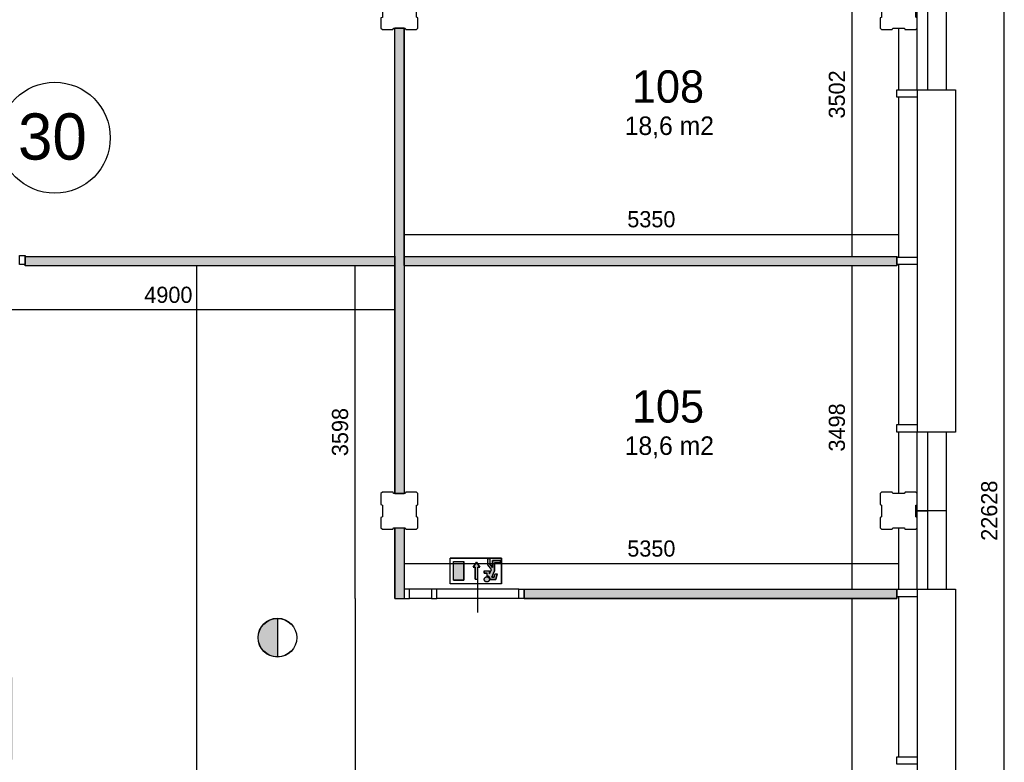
# Model space of a CAD drawing. Extents: x 126249 to 198477, y 373 to 102273.
# Tile 53 of 54: x 171741 to 182392, y 85053 to 93081. Entities that reach past the tile are written whole.
import ezdxf

# ---------------------------------------------------------------- set-up
doc = ezdxf.new("R2010")
doc.units = 0
doc.header["$MEASUREMENT"] = 0
doc.header["$PDMODE"] = 35
doc.header["$PDSIZE"] = -0.5
doc.layers.get('0').update_dxf_attribs({"linetype": 'CONTINUOUS'})
doc.layers.get('DEFPOINTS').update_dxf_attribs({"linetype": 'CONTINUOUS'})
for name, color, linetype in [('AL21----_BUITENWAND', 252, 'CONTINUOUS'), ('AL22----_BINNENWAND', 252, 'CONTINUOUS'), ('AL31----_BUITENKOZIJN', 252, 'CONTINUOUS'), ('AL32----_BINNENKOZIJN', 252, 'CONTINUOUS'), ('AM$1A---_MAATVOERING', 252, 'CONTINUOUS'), ('Betonpalen', 252, 'CONTINUOUS'), ('Brandweer', 252, 'CONTINUOUS'), ('brandweer NIEUW', 252, 'CONTINUOUS'), ('COMPARTIMENTERING', 252, 'CONTINUOUS'), ('LAYER01', 252, 'CONTINUOUS'), ('M2', 252, 'CONTINUOUS'), ('UNUSEDHATCH', 252, 'CONTINUOUS')]:
    doc.layers.add(name, color=color, linetype=linetype)
doc.styles.add('B-01', font='b-gbp')
doc.dimstyles.new('BBA_STAND', dxfattribs={"dimtxt": 175, "dimasz": 1, "dimexe": 1, "dimexo": 0.001, "dimgap": 75, "dimtad": 1, "dimdec": 0, "dimzin": 0, "dimdsep": 46, "dimtxsty": 'B-01', "dimblk": 'NONE', "dimblk1": 'NONE', "dimblk2": 'PIJL1', "dimcen": 1, "dimse1": 1, "dimse2": 1, "dimclrd": 256, "dimclre": 1, "dimclrt": 256, "dimadec": 0, "dimazin": 0, "dimtfac": 1, "dimtdec": 0, "dimtmove": 0, "dimatfit": 0, "dimldrblk": 'PIJL1', "dimfxl": 1, "dimtolj": 1, "dimtzin": 0, "dimarcsym": 0})

# ---------------------------------------------------------------- blocks, each defined once
blk = doc.blocks.new('*D22')
at = {"layer": 'AM$1A---_MAATVOERING', "lineweight": -2, "transparency": 16777216}
blk.add_line((182392, 76460), (182392, 99087), dxfattribs=at)
at = {"layer": 'DEFPOINTS', "color": 0, "transparency": 16777216}
for p in [(181763, 99087), (182392, 99087), (181763, 76460)]:
    blk.add_point(p, dxfattribs=at)
at = {"layer": 'AM$1A---_MAATVOERING', "transparency": 16777216, "insert": (182230, 87773), "char_height": 175, "attachment_point": 5, "rotation": 90, "style": 'B-01'}
blk.add_mtext('\\A1;22628', dxfattribs=at)
blk = doc.blocks.new('_None')
blk = doc.blocks.new('PIJL1')
at = {"color": 1, "linetype": 'ByBlock'}
blk.add_line((0, 83), (0, -83), dxfattribs=at)
blk.add_solid([(-100, 17), (-100, -17), (0, 0)], dxfattribs=at)
blk = doc.blocks.new('*D26')
at = {"layer": 'AM$1A---_MAATVOERING', "lineweight": -2, "transparency": 16777216}
blk.add_line((175899, 90760), (181249, 90760), dxfattribs=at)
at = {"layer": 'DEFPOINTS', "color": 0, "transparency": 16777216}
for p in [(181249, 92656), (175899, 90883), (181249, 90760)]:
    blk.add_point(p, dxfattribs=at)
at = {"layer": 'AM$1A---_MAATVOERING', "transparency": 16777216, "insert": (178574, 90923), "char_height": 175, "attachment_point": 5, "style": 'B-01'}
blk.add_mtext('\\A1;5350', dxfattribs=at)
blk = doc.blocks.new('*D27')
at = {"layer": 'AM$1A---_MAATVOERING', "lineweight": -2, "transparency": 16777216}
blk.add_line((180744, 94024), (180744, 90522), dxfattribs=at)
at = {"layer": 'DEFPOINTS', "color": 0, "transparency": 16777216}
for p in [(180425, 94024), (180425, 90522), (180744, 90522)]:
    blk.add_point(p, dxfattribs=at)
at = {"layer": 'AM$1A---_MAATVOERING', "transparency": 16777216, "insert": (180582, 92273), "char_height": 175, "attachment_point": 5, "rotation": 90, "style": 'B-01'}
blk.add_mtext('\\A1;3502', dxfattribs=at)
blk = doc.blocks.new('*D28')
at = {"layer": 'AM$1A---_MAATVOERING', "lineweight": -2, "transparency": 16777216}
blk.add_line((180744, 90422), (180744, 86923), dxfattribs=at)
at = {"layer": 'DEFPOINTS', "color": 0, "transparency": 16777216}
for p in [(180744, 90422), (180744, 86923), (180744, 86923)]:
    blk.add_point(p, dxfattribs=at)
at = {"layer": 'AM$1A---_MAATVOERING', "transparency": 16777216, "insert": (180582, 88673), "char_height": 175, "attachment_point": 5, "rotation": 90, "style": 'B-01'}
blk.add_mtext('\\A1;3498', dxfattribs=at)
blk = doc.blocks.new('*D29')
at = {"layer": 'AM$1A---_MAATVOERING', "lineweight": -2, "transparency": 16777216}
blk.add_line((181249, 87200), (175899, 87200), dxfattribs=at)
at = {"layer": 'DEFPOINTS', "color": 0, "transparency": 16777216}
for p in [(175899, 88436), (181249, 88436), (175899, 87200)]:
    blk.add_point(p, dxfattribs=at)
at = {"layer": 'AM$1A---_MAATVOERING', "transparency": 16777216, "insert": (178574, 87363), "char_height": 175, "attachment_point": 5, "style": 'B-01'}
blk.add_mtext('\\A1;5350', dxfattribs=at)
blk = doc.blocks.new('*D89')
at = {"layer": 'AM$1A---_MAATVOERING', "lineweight": -2, "transparency": 16777216}
blk.add_line((180744, 86823), (180744, 76974), dxfattribs=at)
at = {"layer": 'DEFPOINTS', "color": 0, "transparency": 16777216}
for p in [(180745, 86823), (180744, 76974), (180745, 76974)]:
    blk.add_point(p, dxfattribs=at)
at = {"layer": 'AM$1A---_MAATVOERING', "transparency": 16777216, "insert": (180582, 81899), "char_height": 175, "attachment_point": 5, "rotation": 90, "style": 'B-01'}
blk.add_mtext('\\A1;9850', dxfattribs=at)
blk = doc.blocks.new('*D90')
at = {"layer": 'AM$1A---_MAATVOERING', "lineweight": -2, "transparency": 16777216}
blk.add_line((175799, 89943), (170899, 89943), dxfattribs=at)
at = {"layer": 'DEFPOINTS', "color": 0, "transparency": 16777216}
for p in [(170899, 89943), (170899, 89911), (175799, 89911)]:
    blk.add_point(p, dxfattribs=at)
at = {"layer": 'AM$1A---_MAATVOERING', "transparency": 16777216, "insert": (173349, 90106), "char_height": 175, "attachment_point": 5, "style": 'B-01'}
blk.add_mtext('\\A1;4900', dxfattribs=at)
blk = doc.blocks.new('*D91')
at = {"layer": 'AM$1A---_MAATVOERING', "lineweight": -2, "transparency": 16777216}
blk.add_line((175369, 86823), (175369, 76970), dxfattribs=at)
at = {"layer": 'DEFPOINTS', "color": 0, "transparency": 16777216}
for p in [(175799, 86823), (175314, 76970), (175369, 76970)]:
    blk.add_point(p, dxfattribs=at)
at = {"layer": 'AM$1A---_MAATVOERING', "transparency": 16777216, "insert": (175207, 81897), "char_height": 175, "attachment_point": 5, "rotation": 90, "style": 'B-01'}
blk.add_mtext('\\A1;9854', dxfattribs=at)
blk = doc.blocks.new('*D93')
at = {"layer": 'AM$1A---_MAATVOERING', "lineweight": -2, "transparency": 16777216}
blk.add_line((175369, 86823), (175369, 90422), dxfattribs=at)
at = {"layer": 'DEFPOINTS', "color": 0, "transparency": 16777216}
for p in [(175369, 90422), (175452, 90422), (175452, 86823)]:
    blk.add_point(p, dxfattribs=at)
at = {"layer": 'AM$1A---_MAATVOERING', "transparency": 16777216, "insert": (175207, 88623), "char_height": 175, "attachment_point": 5, "rotation": 90, "style": 'B-01'}
blk.add_mtext('\\A1;3598', dxfattribs=at)
blk = doc.blocks.new('*D94')
at = {"layer": 'AM$1A---_MAATVOERING', "lineweight": -2, "transparency": 16777216}
blk.add_line((173655, 90422), (173655, 71723), dxfattribs=at)
at = {"layer": 'DEFPOINTS', "color": 0, "transparency": 16777216}
for p in [(174685, 90422), (173655, 71723), (174685, 71723)]:
    blk.add_point(p, dxfattribs=at)
at = {"layer": 'AM$1A---_MAATVOERING', "transparency": 16777216, "insert": (173493, 81073), "char_height": 175, "attachment_point": 5, "rotation": 90, "style": 'B-01'}
blk.add_mtext('\\A1;18699', dxfattribs=at)

msp = doc.modelspace()

# ---------------------------------------------------------------- hatches: boundary and pattern name
at = {"layer": 'Brandweer'}
h = msp.add_hatch(color=256, dxfattribs=at)
h.paths.add_polyline_path([(176544.7, 87224.5), (176433.8, 87224.5), (176433.8, 87021), (176544.7, 87021)])
h.paths.add_polyline_path([(176696.5, 87162.6), (176719.6, 87162.6), (176682.6, 87218.1), (176645.6, 87162.6), (176668.7, 87162.6), (176668.7, 87033.2), (176696.5, 87033.2)])
h.paths.add_polyline_path([(176822.2, 87028.9), (176822.2, 87028.9), (176822, 87033.5), (176822, 87033.7), (176821.5, 87036.2), (176821.5, 87036.4), (176820.2, 87040.5), (176820.2, 87040.6), (176818.7, 87043.8), (176818.6, 87043.9), (176815.9, 87047.8), (176812.7, 87051.2), (176812.5, 87051.3), (176809.5, 87053.5), (176809.3, 87053.7), (176806.2, 87055.4), (176806.1, 87055.4), (176802, 87057), (176801.8, 87057), (176795.9, 87058), (176795.8, 87058), (176789.2, 87057.5), (176789.1, 87057.5), (176784.9, 87056.3), (176784.7, 87056.2), (176780.5, 87054.2), (176780.3, 87054.1), (176777.6, 87052.3), (176777.5, 87052.2), (176773.2, 87048.1), (176773.2, 87048), (176770.3, 87043.9), (176770.2, 87043.6), (176768.6, 87040.4), (176768.6, 87040.2), (176767.1, 87034.8), (176767, 87034.6), (176766.7, 87031.2), (176766.7, 87031), (176766.9, 87027), (176766.9, 87026.8), (176768.2, 87021.2), (176768.3, 87021.1), (176770.1, 87017), (176770.2, 87016.7), (176772.4, 87013.4), (176772.6, 87013.2), (176775.5, 87010), (176775.7, 87009.9), (176777.6, 87008.2), (176777.8, 87008.1), (176780.3, 87006.4), (176780.5, 87006.3), (176782.4, 87005.3), (176782.5, 87005.2), (176786.5, 87003.7), (176786.6, 87003.7), (176792.7, 87002.6), (176792.8, 87002.6), (176800.1, 87003.1), (176800.2, 87003.1), (176805.7, 87004.9), (176805.9, 87005), (176809.6, 87007), (176809.7, 87007.1), (176813.3, 87010), (176813.5, 87010.1), (176815.7, 87012.5), (176815.8, 87012.6), (176818.4, 87016.4), (176818.5, 87016.5), (176820.8, 87021.5), (176820.8, 87021.6), (176821.9, 87026.2)])
h.paths.add_polyline_path([(176877.7, 87121.8), (176877.7, 87210.6), (176942.4, 87210.6), (176942.4, 87233.7), (176854.6, 87233.7), (176854.6, 87159.8), (176826.8, 87195.4), (176826.8, 87256.8), (176803.7, 87256.8), (176803.7, 87187.5), (176843.6, 87136.2), (176822.2, 87089.1), (176822.2, 87122.7), (176766.7, 87122.7), (176766.7, 87099.6), (176799.1, 87099.6), (176799.1, 87066.4), (176802.1, 87065.6), (176802.5, 87065.4), (176804, 87065.1), (176805.8, 87064.5), (176807.4, 87064), (176811, 87062.3), (176813, 87061.2), (176813.6, 87060.9), (176816.8, 87058.6), (176819.3, 87056.5), (176819.5, 87056.3), (176821.4, 87054.3), (176822.7, 87052.7), (176823.1, 87052.3), (176824.6, 87050.1), (176826.5, 87047), (176826.6, 87046.7), (176827.9, 87043.9), (176828.9, 87041.1), (176829.9, 87037.5), (176830, 87036.7), (176830.1, 87036.1), (176830.6, 87030.3), (176891.5, 87030.3), (176906.6, 87090.4), (176882.7, 87090.4), (176873.5, 87053.4), (176846.6, 87053.4)])
at = {"layer": 'brandweer NIEUW'}
msp.add_hatch(color=256, dxfattribs=at).paths.add_polyline_path([(174529.4, 86192.8), (174529.4, 86609.2, 1)])
at = {"layer": 'UNUSEDHATCH'}
h = msp.add_hatch(color=256, dxfattribs=at)
h.paths.add_polyline_path([(181228.8, 90421.9), (181228.8, 90521.9), (175898.8, 90521.9), (175898.8, 90421.9)])
h.paths.add_polyline_path([(181228.8, 86823.5), (181228.8, 86923.5), (177198.8, 86923.5), (177198.8, 86823.5)])
h.paths.add_polyline_path([(175798.8, 90421.9), (175798.8, 90521.9), (171798.8, 90521.9), (171798.8, 90421.9)])
h.paths.add_polyline_path([(175898.8, 86823.5), (175898.8, 86873.5), (175898.8, 87588.4), (175798.8, 87588.4), (175798.8, 86873.5), (175798.8, 86823.5)])
h.paths.add_polyline_path([(169598.8, 91923.5), (169598.8, 98553.5), (169498.8, 98553.5), (169498.8, 91923.5)])
h.paths.add_polyline_path([(169598.8, 90573.5), (169598.8, 90923.5), (169498.8, 90923.5), (169498.8, 90573.5)])
h = msp.add_hatch(color=256, dxfattribs=at)
h.paths.add_polyline_path([(175898.8, 87958.4), (175898.8, 90423.5), (175898.8, 90473.5), (175898.8, 92988.4), (175798.8, 92988.4), (175798.8, 90523.5), (175798.8, 87958.4)])
h.paths.add_polyline_path([(171668.8, 85083.5), (171668.8, 85973.5), (171568.8, 85973.5), (171568.8, 85183.5), (169718.8, 85183.5), (169718.6, 86373.5), (169618.8, 86373.5), (169618.8, 85973.5), (169618.8, 85083.5)])
h.paths.add_polyline_path([(169618.8, 85873.5), (169618.8, 85973.5), (167798.8, 85973.5), (167698.8, 85973.5), (167698.8, 82673.5), (167798.8, 82673.5), (167798.8, 85873.5)])

# ---------------------------------------------------------------- linework, layer by layer
at = {"layer": 'AL21----_BUITENWAND'}
for points in [[(181448.8, 92323.5), (181448.8, 93173.5)], [(181562.8, 93173.5), (181562.8, 92323.5)], [(181762.8, 93173.5), (181762.8, 92323.5)], [(181249.3, 92988.4), (181248.8, 92323.5)], [(181248.8, 88623.5), (181248.8, 87958.4)], [(181448.8, 87773.5), (181448.8, 88623.5)], [(181562.8, 88623.5), (181562.8, 87773.5)], [(181762.8, 88623.5), (181762.8, 87773.5)], [(181448.8, 86923.5), (181448.8, 87773.5)], [(181562.8, 87773.5), (181448.8, 87773.5)], [(181448.8, 87773.5), (181562.8, 87773.5)], [(181562.8, 87773.5), (181562.8, 86923.5)], [(181762.8, 87773.5), (181562.8, 87773.5)], [(181762.8, 87773.5), (181562.8, 87773.5)], [(181762.8, 87773.5), (181762.8, 86923.5)], [(181248.8, 87588.4), (181248.8, 86923.5)]]:
    msp.add_lwpolyline(points, dxfattribs=at)
at = {"layer": 'AL22----_BINNENWAND'}
for p, q in [((175798.8, 90523.5), (175798.8, 92988.4)), ((171798.8, 90521.9), (175798.8, 90521.9)), ((181228.8, 90521.9), (181228.8, 90421.9)), ((181248.8, 90513.5), (181228.8, 90513.5)), ((181228.8, 90421.9), (175898.8, 90421.9))]:
    msp.add_line(p, q, dxfattribs=at)
for points in [[(175898.8, 92988.4), (175798.8, 92988.4)], [(175798.8, 92988.4), (175898.8, 92988.4)], [(175898.8, 90423.5), (175898.8, 92988.4)], [(175898.8, 92988.4), (175898.8, 90473.5)], [(171798.8, 90421.9), (171798.8, 90521.9)], [(175798.8, 90523.5), (175798.8, 87958.4)], [(175798.8, 87958.4), (175798.8, 90523.5)], [(175898.8, 90521.9), (181228.8, 90521.9)], [(175898.8, 90473.5), (175898.8, 87958.4)], [(181228.8, 90433.5), (181228.8, 90513.5)], [(181248.8, 90533.5), (181248.8, 90513.5)], [(175798.8, 90421.9), (171798.8, 90421.9)], [(175898.8, 90423.5), (175898.8, 87958.4)], [(175798.8, 87958.4), (175898.8, 87958.4)], [(175898.8, 87958.4), (175798.8, 87958.4)], [(175798.8, 87588.4), (175798.8, 86873.5), (175798.8, 86823.5)], [(175798.8, 86823.5), (175798.8, 87588.4)], [(175798.8, 87588.4), (175898.8, 87588.4)], [(175798.8, 87588.4), (175898.8, 87588.4)], [(175898.8, 87588.4), (175898.8, 86873.5), (175898.8, 86823.5)], [(175898.8, 87588.4), (175898.8, 86823.5)], [(177198.8, 86923.5), (181228.8, 86923.5)], [(177198.8, 86923.5), (181228.8, 86923.5)], [(177198.8, 86823.5), (177198.8, 86923.5)], [(181228.8, 86823.5), (181228.8, 86923.5)], [(181228.8, 86923.5), (181228.8, 86823.5)], [(175798.8, 86823.5), (175898.8, 86823.5)], [(177198.8, 86823.5), (181228.8, 86823.5)], [(181228.8, 86823.5), (177198.8, 86823.5)]]:
    msp.add_lwpolyline(points, dxfattribs=at)
at = {"layer": 'AL31----_BUITENKOZIJN'}
for p, q in [((181448.8, 92243.5), (181448.8, 88703.5)), ((181448.8, 86843.5), (181448.8, 83303.5))]:
    msp.add_line(p, q, dxfattribs=at)
for points in [[(181448.8, 92323.5), (181448.8, 92243.5), (181228.8, 92243.5), (181228.8, 92323.5)], [(181448.8, 90513.5), (181448.8, 90433.5), (181228.8, 90433.5), (181228.8, 90513.5)], [(181448.8, 88703.5), (181448.8, 88623.5), (181228.8, 88623.5), (181228.8, 88703.5)], [(181448.8, 86923.5), (181448.8, 86843.5), (181228.8, 86843.5), (181228.8, 86923.5)], [(181448.8, 85113.5), (181448.8, 85033.5), (181228.8, 85033.5), (181228.8, 85113.5)]]:
    msp.add_lwpolyline(points, close=True, dxfattribs=at)
for points in [[(181448.8, 92323.5), (181862.8, 92323.5), (181862.8, 88623.5), (181762.8, 88623.5)], [(181248.8, 92243.5), (181248.8, 90513.5)], [(181248.8, 90433.5), (181248.8, 88703.5)], [(181862.8, 88623.5), (181448.8, 88623.5)], [(181448.8, 86923.5), (181862.8, 86923.5)], [(181862.8, 86923.5), (181862.8, 83223.5)], [(181248.8, 86843.5), (181248.8, 85113.5)]]:
    msp.add_lwpolyline(points, dxfattribs=at)
at = {"layer": 'AL32----_BINNENKOZIJN'}
for points in [[(171798.8, 90433.5), (171738.8, 90433.5), (171738.8, 90533.5), (171798.8, 90533.5)], [(175898.8, 86823.5), (175958.6, 86823.5), (175958.6, 86923.2), (175898.8, 86923.2)], [(176194.1, 86823.5), (176253.8, 86823.5), (176253.8, 86923.2), (176194.1, 86923.2)], [(177198.8, 86823.5), (177139.1, 86823.5), (177139.1, 86923.2), (177198.8, 86923.2)]]:
    msp.add_lwpolyline(points, close=True, dxfattribs=at)
for points in [[(176696.5, 86673.5), (176696.5, 86873.5), (176696.5, 87073.5)], [(176194.1, 86923.2), (175958.6, 86923.2)], [(177139.1, 86923.2), (176253.8, 86923.2)], [(176194.1, 86823.5), (175958.6, 86823.5)], [(177139.1, 86823.5), (176253.8, 86823.5)]]:
    msp.add_lwpolyline(points, dxfattribs=at)
at = {"layer": 'Betonpalen'}
for points in [[(175663.8, 92973.4), (175778.8, 92973.4), (175786.8, 92988.4), (175911.8, 92988.4), (175916.8, 92973.4), (176033.8, 92973.4), (176048.8, 92988.4), (176048.8, 93099.4), (176033.8, 93107.4), (176033.8, 93232.4), (176048.8, 93237.4), (176048.8, 93358.4), (176033.8, 93373.4), (175918.8, 93373.4), (175910.8, 93358.4), (175785.8, 93358.4), (175780.8, 93373.4), (175663.8, 93373.4), (175648.8, 93358.4), (175648.8, 93239.4), (175663.8, 93231.4), (175663.8, 93106.4), (175648.8, 93101.4), (175648.8, 92988.4)], [(181063.8, 92973.4), (181178.8, 92973.4), (181186.8, 92988.4), (181311.8, 92988.4), (181316.8, 92973.4), (181433.8, 92973.4), (181448.8, 92988.4), (181448.8, 93099.4), (181433.8, 93107.4), (181433.8, 93232.4), (181448.8, 93237.4), (181448.8, 93358.4), (181433.8, 93373.4), (181318.8, 93373.4), (181310.8, 93358.4), (181185.8, 93358.4), (181180.8, 93373.4), (181063.8, 93373.4), (181048.8, 93358.4), (181048.8, 93239.4), (181063.8, 93231.4), (181063.8, 93106.4), (181048.8, 93101.4), (181048.8, 92988.4)], [(175648.8, 92988.4), (175663.8, 92973.4)], [(181048.8, 92988.4), (181063.8, 92973.4)], [(175663.8, 87573.4), (175778.8, 87573.4), (175786.8, 87588.4), (175911.8, 87588.4), (175916.8, 87573.4), (176033.8, 87573.4), (176048.8, 87588.4), (176048.8, 87699.4), (176033.8, 87707.4), (176033.8, 87832.4), (176048.8, 87837.4), (176048.8, 87958.4), (176033.8, 87973.4), (175918.8, 87973.4), (175910.8, 87958.4), (175785.8, 87958.4), (175780.8, 87973.4), (175663.8, 87973.4), (175648.8, 87958.4), (175648.8, 87839.4), (175663.8, 87831.4), (175663.8, 87706.4), (175648.8, 87701.4), (175648.8, 87588.4)], [(181063.8, 87573.4), (181178.8, 87573.4), (181186.8, 87588.4), (181311.8, 87588.4), (181316.8, 87573.4), (181433.8, 87573.4), (181448.8, 87588.4), (181448.8, 87699.4), (181433.8, 87707.4), (181433.8, 87832.4), (181448.8, 87837.4), (181448.8, 87958.4), (181433.8, 87973.4), (181318.8, 87973.4), (181310.8, 87958.4), (181185.8, 87958.4), (181180.8, 87973.4), (181063.8, 87973.4), (181048.8, 87958.4), (181048.8, 87839.4), (181063.8, 87831.4), (181063.8, 87706.4), (181048.8, 87701.4), (181048.8, 87588.4)], [(175648.8, 87588.4), (175663.8, 87573.4)], [(181048.8, 87588.4), (181063.8, 87573.4)]]:
    msp.add_lwpolyline(points, dxfattribs=at)
at = {"layer": 'Brandweer'}
for p, q in [((176396.8, 86984), (176396.8, 87261.5)), ((176951.7, 87261.5), (176396.8, 87261.5)), ((176803.7, 87256.8), (176826.8, 87256.8)), ((176803.7, 87187.5), (176803.7, 87256.8)), ((176826.8, 87256.8), (176826.8, 87195.4)), ((176951.7, 86984), (176951.7, 87261.5)), ((176433.8, 87224.5), (176544.7, 87224.5)), ((176433.8, 87021), (176433.8, 87224.5)), ((176544.7, 87021), (176544.7, 87224.5)), ((176645.6, 87162.6), (176682.6, 87218.1)), ((176668.7, 87162.6), (176645.6, 87162.6)), ((176668.7, 87033.2), (176668.7, 87162.6)), ((176682.6, 87218.1), (176719.6, 87162.6)), ((176696.5, 87033.2), (176696.5, 87162.6)), ((176719.6, 87162.6), (176696.5, 87162.6)), ((176843.7, 87136.1), (176803.7, 87187.5)), ((176822.2, 87089.1), (176843.6, 87136.2)), ((176854.6, 87159.8), (176826.8, 87195.4)), ((176942.4, 87233.7), (176854.6, 87233.7)), ((176854.6, 87233.7), (176854.6, 87159.8)), ((176877.7, 87210.6), (176942.4, 87210.6)), ((176877.7, 87121.8), (176877.7, 87210.6)), ((176942.4, 87210.6), (176942.4, 87233.7)), ((176766.7, 87122.7), (176822.2, 87122.7)), ((176766.7, 87122.7), (176766.7, 87099.6)), ((176766.7, 87099.6), (176799.1, 87099.6)), ((176799.1, 87066.1), (176799.1, 87099.6)), ((176822.2, 87089.1), (176822.2, 87122.7)), ((176830.6, 87030.3), (176891.5, 87030.3)), ((176846.6, 87053.4), (176877.7, 87121.8)), ((176873.5, 87053.4), (176846.6, 87053.4)), ((176873.5, 87053.4), (176882.7, 87090.4)), ((176882.7, 87090.4), (176906.6, 87090.4)), ((176891.5, 87030.3), (176906.6, 87090.4)), ((176951.7, 86984), (176396.8, 86984)), ((176433.8, 87021), (176544.7, 87021))]:
    msp.add_line(p, q, dxfattribs=at)
for points in [[(176951.7, 87261.5), (176951.7, 86984), (176396.8, 86984), (176396.8, 87261.5), (176951.7, 87261.5)], [(176942.4, 87233.7), (176942.4, 87210.6), (176877.7, 87210.6), (176877.7, 87121.8), (176846.6, 87053.4), (176873.5, 87053.4), (176882.7, 87090.4), (176906.6, 87090.4), (176891.5, 87030.3), (176830.6, 87030.3), (176830.1, 87036.1), (176829.6, 87038.6), (176828.9, 87041.1), (176827.9, 87043.9), (176826.3, 87047.4), (176824.6, 87050.1), (176823.3, 87052), (176821.4, 87054.3), (176819.6, 87056.2), (176816.8, 87058.6), (176814, 87060.6), (176811, 87062.3), (176808.1, 87063.7), (176804, 87065.1), (176801, 87065.8), (176799.1, 87066.4), (176799.1, 87099.6), (176766.7, 87099.6), (176766.7, 87122.7), (176822.2, 87122.7), (176822.2, 87089.1), (176843.6, 87136.2), (176803.7, 87187.5), (176803.7, 87256.8), (176826.8, 87256.8), (176826.8, 87195.4), (176854.6, 87159.8), (176854.6, 87233.7), (176942.4, 87233.7)], [(176544.7, 87224.5), (176544.7, 87021), (176433.8, 87021), (176433.8, 87224.5), (176544.7, 87224.5)], [(176668.7, 87033.2), (176696.5, 87033.2), (176696.5, 87162.6), (176719.6, 87162.6), (176682.6, 87218.1), (176645.6, 87162.6), (176668.7, 87162.6), (176668.7, 87033.2)], [(176821.9, 87026.2), (176820.8, 87021.6), (176818.5, 87016.4), (176815.8, 87012.5), (176813.4, 87010), (176809.7, 87007.1), (176805.8, 87004.9), (176800.1, 87003.1), (176792.8, 87002.6), (176786.6, 87003.7), (176782.5, 87005.2), (176780.3, 87006.4), (176777.7, 87008.1), (176775.6, 87009.9), (176772.5, 87013.3), (176770.1, 87016.9), (176768.2, 87021.2), (176766.9, 87026.9), (176766.7, 87031.1), (176767.1, 87034.7), (176768.6, 87040.3), (176770.2, 87043.8), (176773.2, 87048.1), (176777.6, 87052.3), (176780.4, 87054.2), (176784.8, 87056.3), (176789.1, 87057.5), (176795.9, 87058), (176801.9, 87057), (176806.2, 87055.4), (176809.4, 87053.6), (176812.6, 87051.2), (176815.9, 87047.8), (176818.6, 87043.9), (176820.2, 87040.6), (176821.5, 87036.3), (176822, 87033.5), (176822.2, 87028.9), (176821.9, 87026.2)], [(176774.8, 87010.6), (176773.9, 87011.6), (176773, 87012.7), (176772.2, 87013.7), (176771.4, 87014.8), (176770.7, 87016), (176770, 87017.2), (176769.4, 87018.4), (176768.8, 87019.6), (176768.3, 87020.9), (176767.9, 87022.2), (176767.5, 87023.5), (176767.2, 87024.9), (176767, 87026.2), (176766.8, 87027.5), (176766.7, 87028.9), (176766.7, 87030.3), (176766.7, 87031.6), (176766.8, 87033), (176767, 87034.3), (176767.2, 87035.7), (176767.5, 87037), (176767.9, 87038.3), (176768.3, 87039.6), (176768.8, 87040.9), (176769.4, 87042.1), (176770, 87043.3), (176770.7, 87044.5), (176771.4, 87045.7), (176772.2, 87046.8), (176773, 87047.9), (176773.9, 87048.9), (176774.8, 87049.9), (176775.8, 87050.8), (176776.8, 87051.7), (176777.9, 87052.5), (176779, 87053.3), (176780.2, 87054.1), (176781.4, 87054.7), (176782.6, 87055.3), (176783.8, 87055.9), (176785.1, 87056.4), (176786.4, 87056.8), (176787.7, 87057.2), (176789, 87057.5), (176790.4, 87057.7), (176791.7, 87057.9), (176793.1, 87058), (176794.4, 87058), (176795.8, 87058), (176797.2, 87057.9), (176798.5, 87057.7), (176799.9, 87057.5), (176801.2, 87057.2), (176802.5, 87056.8), (176803.8, 87056.4), (176805.1, 87055.9), (176806.3, 87055.3), (176807.5, 87054.7), (176808.7, 87054.1), (176809.9, 87053.3), (176811, 87052.5), (176812, 87051.7), (176813.1, 87050.8), (176814.1, 87049.9), (176815, 87048.9), (176815.9, 87047.9), (176816.7, 87046.8), (176817.5, 87045.7), (176818.2, 87044.5), (176818.9, 87043.3), (176819.5, 87042.1), (176820.1, 87040.9), (176820.6, 87039.6), (176821, 87038.3), (176821.4, 87037), (176821.7, 87035.7), (176821.9, 87034.3), (176822.1, 87033), (176822.2, 87031.6), (176822.2, 87030.3), (176822.2, 87028.9), (176822.1, 87027.5), (176821.9, 87026.2), (176821.7, 87024.9), (176821.4, 87023.5), (176821, 87022.2), (176820.6, 87020.9), (176820.1, 87019.6), (176819.5, 87018.4), (176818.9, 87017.2), (176818.2, 87016), (176817.5, 87014.8), (176816.7, 87013.7), (176815.9, 87012.7), (176815, 87011.6), (176814.1, 87010.6), (176813.1, 87009.7), (176812, 87008.8), (176811, 87008), (176809.9, 87007.2), (176808.7, 87006.5), (176807.5, 87005.8), (176806.3, 87005.2), (176805.1, 87004.6), (176803.8, 87004.1), (176802.5, 87003.7), (176801.2, 87003.3), (176799.9, 87003.1), (176798.5, 87002.8), (176797.2, 87002.7), (176795.8, 87002.6), (176794.4, 87002.5), (176793.1, 87002.6), (176791.7, 87002.7), (176790.4, 87002.8), (176789, 87003.1), (176787.7, 87003.3), (176786.4, 87003.7), (176785.1, 87004.1), (176783.8, 87004.6), (176782.6, 87005.2), (176781.4, 87005.8), (176780.2, 87006.5), (176779, 87007.2), (176777.9, 87008), (176776.8, 87008.8), (176775.8, 87009.7), (176774.8, 87010.6)], [(176830.6, 87030.3), (176830.6, 87030.7), (176830.6, 87031.1), (176830.5, 87031.5), (176830.5, 87031.9), (176830.5, 87032.3), (176830.5, 87032.7), (176830.4, 87033.1), (176830.4, 87033.5), (176830.4, 87033.9), (176830.3, 87034.3), (176830.3, 87034.7), (176830.2, 87035.1), (176830.2, 87035.5), (176830.1, 87035.9), (176830, 87036.3), (176830, 87036.7), (176829.9, 87037.1), (176829.8, 87037.5), (176829.7, 87037.9), (176829.6, 87038.3), (176829.6, 87038.7), (176829.5, 87039.1), (176829.4, 87039.5), (176829.2, 87039.9), (176829.1, 87040.3), (176829, 87040.7), (176828.9, 87041.1), (176828.8, 87041.5), (176828.7, 87041.9), (176828.5, 87042.2), (176828.4, 87042.6), (176828.2, 87043), (176828.1, 87043.4), (176827.9, 87043.8), (176827.8, 87044.1), (176827.6, 87044.5), (176827.5, 87044.9), (176827.3, 87045.3), (176827.1, 87045.6), (176827, 87046), (176826.8, 87046.4), (176826.6, 87046.7), (176826.4, 87047.1), (176826.2, 87047.4), (176826, 87047.8), (176825.8, 87048.2), (176825.6, 87048.5), (176825.4, 87048.9), (176825.2, 87049.2), (176825, 87049.6), (176824.8, 87049.9), (176824.5, 87050.2), (176824.3, 87050.6), (176824.1, 87050.9), (176823.8, 87051.2), (176823.6, 87051.6), (176823.4, 87051.9), (176823.1, 87052.2), (176822.9, 87052.5), (176822.6, 87052.9), (176822.4, 87053.2), (176822.1, 87053.5), (176821.8, 87053.8), (176821.6, 87054.1), (176821.3, 87054.4), (176821, 87054.7), (176820.7, 87055), (176820.5, 87055.3), (176820.2, 87055.6), (176819.9, 87055.9), (176819.6, 87056.2), (176819.3, 87056.5), (176819, 87056.7), (176818.7, 87057), (176818.4, 87057.3), (176818.1, 87057.6), (176817.8, 87057.8), (176817.5, 87058.1), (176817.2, 87058.3), (176816.9, 87058.6), (176816.5, 87058.8), (176816.2, 87059.1), (176815.9, 87059.3), (176815.6, 87059.6), (176815.2, 87059.8), (176814.9, 87060), (176814.6, 87060.3), (176814.2, 87060.5), (176813.9, 87060.7), (176813.5, 87060.9), (176813.2, 87061.1), (176812.8, 87061.3), (176812.5, 87061.6), (176812.1, 87061.8), (176811.8, 87062), (176811.4, 87062.1), (176811.1, 87062.3), (176810.7, 87062.5), (176810.3, 87062.7), (176810, 87062.9), (176809.6, 87063), (176809.2, 87063.2), (176808.8, 87063.4), (176808.5, 87063.5), (176808.1, 87063.7), (176807.7, 87063.8), (176807.3, 87064), (176807, 87064.1), (176806.6, 87064.3), (176806.2, 87064.4), (176805.8, 87064.5), (176805.4, 87064.7), (176805, 87064.8), (176804.6, 87064.9), (176804.2, 87065), (176803.9, 87065.1), (176803.5, 87065.2), (176803.1, 87065.3), (176802.7, 87065.4), (176802.3, 87065.5), (176801.9, 87065.6), (176801.5, 87065.7), (176801.1, 87065.8), (176800.7, 87065.8), (176800.3, 87065.9), (176799.9, 87066), (176799.5, 87066), (176799.1, 87066.1)]]:
    msp.add_lwpolyline(points, dxfattribs=at)
msp.add_lwpolyline([(176830.6, 87030.3), (176829.9, 87036.9), (176826.5, 87046.9), (176823, 87052.4), (176819.5, 87056.3), (176813.4, 87061), (176807, 87064.1), (176802.1, 87065.6), (176799.1, 87066.4), (176799.1, 87099.6), (176766.7, 87099.6), (176766.7, 87122.7), (176822.2, 87122.7), (176822.2, 87089.1), (176843.6, 87136.2), (176803.7, 87187.5), (176803.7, 87256.8), (176826.8, 87256.8), (176826.8, 87195.4), (176854.6, 87159.8), (176854.6, 87233.7), (176942.4, 87233.7), (176942.4, 87210.6), (176877.7, 87210.6), (176877.7, 87121.8), (176846.6, 87053.4), (176873.5, 87053.4), (176882.7, 87090.4), (176906.6, 87090.4), (176891.5, 87030.3)], close=True, dxfattribs=at)
at = {"layer": 'brandweer NIEUW'}
msp.add_line((174529.4, 86610.4), (174529.4, 86191.5), dxfattribs=at)
for radius in [209.5, 208.2]:
    msp.add_circle((174529.4, 86401), radius, dxfattribs=at)
at = {"layer": 'COMPARTIMENTERING'}
msp.add_circle((172120.2, 91804.8), 600, dxfattribs=at)

# ---------------------------------------------------------------- texts
at = {"layer": 'LAYER01', "style": 'B-01'}
for s, height, p in [('108', 350, (178363.4, 92183.7)), ('30', 500, (171722.6, 91568.2)), ('105', 350, (178363.4, 88725.7))]:
    msp.add_text(s, height=height, rotation=0, dxfattribs=at).set_placement(p)
at = {"layer": 'M2', "char_height": 200, "width": 1805, "attachment_point": 1, "style": 'B-01'}
for insert in [(178285.4, 92034.5), (178285.4, 88576.5)]:
    msp.add_mtext('18,6 m2', dxfattribs=dict(at, insert=insert))

# ---------------------------------------------------------------- dimensions: what is measured, and where the dimension line sits
at = {"layer": 'AM$1A---_MAATVOERING'}
for base, p1, p2, picture, middle in [((182392.4, 99087.4), (181762.8, 76459.6), (181762.8, 99087.4), '*D22', (182229.9, 87773.5)), ((180744.4, 90521.9), (180425.4, 94023.7), (180425.4, 90521.9), '*D27', (180581.9, 92272.8)), ((173655.4427, 71723.4373), (174685.4427, 90421.9486), (174685.3953, 71723.4373), '*D94', (173492.9427, 81072.693)), ((175369.4, 90421.9), (175452.1, 86823.5), (175452.1, 90421.9), '*D93', (175206.9, 88622.7)), ((180744.4, 86923.5), (180744.4, 90421.9), (180744.4, 86923.5), '*D28', (180581.9, 88672.7)), ((175369.4, 76969.9), (175798.8, 86823.5), (175313.8, 76969.9), '*D91', (175206.9, 81896.7)), ((180744.4, 76973.6), (180745.4, 86823.5), (180745.4, 76973.6), '*D89', (180581.9, 81898.5))]:
    dim = msp.add_linear_dim(base=base, p1=p1, p2=p2, angle=270, dimstyle='BBA_STAND', dxfattribs=at)
    dim.commit()
    dim.dimension.update_dxf_attribs({"geometry": picture, "text_midpoint": middle})
for base, p1, p2, picture, middle in [((181249.1, 90760.5), (175898.8, 90883.5), (181249.1, 92655.9), '*D26', (178574, 90923)), ((170898.8, 89943.5), (175798.8, 89911.5), (170898.8, 89911.5), '*D90', (173348.8, 90106)), ((175898.8, 87200.5), (181248.8, 88436.5), (175898.8, 88436.5), '*D29', (178573.8, 87363))]:
    dim = msp.add_linear_dim(base=base, p1=p1, p2=p2, dimstyle='BBA_STAND', dxfattribs=at)
    dim.commit()
    dim.dimension.update_dxf_attribs({"geometry": picture, "text_midpoint": middle})

doc.saveas('drawing.dxf')
